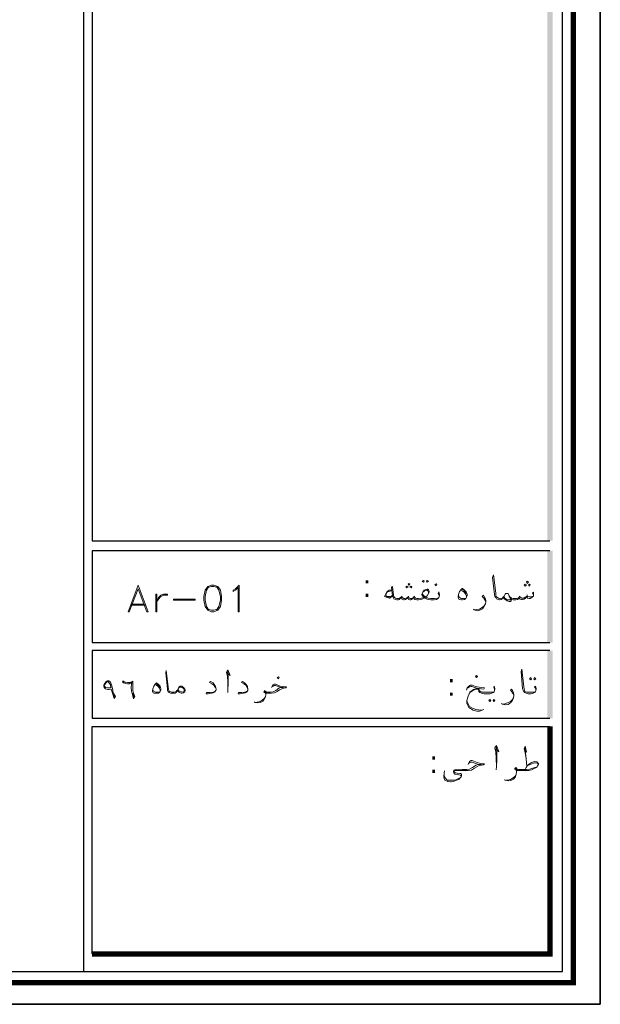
# Model space of a CAD drawing. Header units: inches. Extents: x 5.7 to 89.8, y 4 to 63.5.
# Tile 24 of 34: x 75.2 to 89.8, y 4 to 28.7. Entities that reach past the tile are written whole.
import ezdxf

# ---------------------------------------------------------------- set-up
doc = ezdxf.new("R2010")
doc.units = ezdxf.units.IN
doc.header["$MEASUREMENT"] = 0
for name, color, linetype in [('PDF_KADR', 7, 'Continuous'), ('PDF_Text', 7, 'Continuous'), ('PDF_textt', 7, 'Continuous')]:
    doc.layers.add(name, color=color, linetype=linetype)
doc.styles.add('PDF B Mitra', font='BMITRA.TTF')

msp = doc.modelspace()

# ---------------------------------------------------------------- linework, layer by layer
at = {"layer": 'PDF_KADR', "lineweight": 25}
for points in [[(5.695, 4.013), (89.785, 4.013), (89.785, 63.476), (5.695, 63.476)], [(5.695, 63.476), (89.785, 63.476), (89.785, 4.013), (5.695, 4.013)], [(6.514, 4.832), (88.841, 4.832), (88.841, 62.657), (6.514, 62.657)]]:
    msp.add_lwpolyline(points, close=True, dxfattribs=at)
at = {"layer": 'PDF_KADR', "lineweight": 0, "const_width": 0.135}
msp.add_lwpolyline([(6.235, 62.937), (6.235, 4.552), (89.111, 4.552), (89.111, 62.937)], close=True, dxfattribs=at)
at = {"layer": 'PDF_KADR', "lineweight": 25}
for points in [[(76.851, 4.832), (76.851, 62.657)], [(88.524, 42.759), (77.053, 42.759), (77.053, 15.956), (77.053, 15.628), (88.524, 15.628)], [(88.524, 15.378), (77.053, 15.378), (77.053, 13.076), (88.524, 13.076)], [(88.524, 12.874), (82.783, 12.874), (77.053, 12.874), (77.053, 11.179), (82.783, 11.179), (88.524, 11.179)], [(77.053, 5.275), (77.053, 10.976), (78.748, 10.976), (82.783, 10.976), (88.524, 10.976)]]:
    msp.add_lwpolyline(points, dxfattribs=at)
at = {"layer": 'PDF_KADR', "lineweight": 0, "const_width": 0.135}
msp.add_lwpolyline([(77.053, 5.275), (88.524, 5.275), (88.524, 9.31), (88.524, 10.976)], dxfattribs=at)
at = {"layer": 'PDF_KADR', "transparency": 33554559}
for points in [[(88.456, 15.628), (88.591, 15.628), (88.456, 42.759)], [(88.591, 15.628), (88.456, 42.759), (88.591, 42.759)], [(88.456, 13.076), (88.591, 13.076), (88.456, 15.378)], [(88.591, 13.076), (88.456, 15.378), (88.591, 15.378)], [(88.456, 11.179), (88.591, 11.179), (88.456, 12.874)], [(88.591, 11.179), (88.456, 12.874), (88.591, 12.874)]]:
    msp.add_solid(points, dxfattribs=at)
at = {"layer": 'PDF_textt', "lineweight": 20}
for points in [[(84.989, 14.511), (85.018, 14.54), (84.989, 14.559), (84.97, 14.54)], [(85.355, 14.636), (85.374, 14.617), (85.355, 14.588), (85.326, 14.617)], [(85.451, 14.636), (85.48, 14.617), (85.451, 14.588), (85.432, 14.617)], [(87.955, 14.559), (87.984, 14.588), (87.955, 14.617), (87.936, 14.588)], [(78.209, 14.511), (77.958, 13.846), (77.987, 13.846), (78.209, 14.424), (78.43, 13.846), (78.459, 13.846)], [(80.048, 14.511), (79.952, 14.482), (79.884, 14.386), (79.855, 14.232), (79.855, 14.135), (79.884, 13.981), (79.952, 13.885), (80.048, 13.846), (80.106, 13.846), (80.202, 13.885), (80.27, 13.981), (80.299, 14.135), (80.299, 14.232), (80.27, 14.386), (80.202, 14.482), (80.106, 14.511)], [(80.742, 13.846), (80.713, 13.846), (80.713, 14.453), (80.645, 14.386), (80.587, 14.357), (80.587, 14.386), (80.645, 14.424), (80.742, 14.511)], [(84.941, 14.444), (84.97, 14.463), (84.941, 14.492), (84.912, 14.463)], [(85.047, 14.444), (85.066, 14.463), (85.047, 14.492), (85.018, 14.463)], [(85.673, 14.501), (85.692, 14.53), (85.673, 14.55), (85.644, 14.53)], [(86.328, 14.434), (86.337, 14.434), (86.385, 14.386), (86.424, 14.347), (86.443, 14.309), (86.453, 14.28), (86.453, 14.251), (86.434, 14.212), (86.414, 14.184), (86.385, 14.155), (86.337, 14.145), (86.308, 14.145), (86.26, 14.155), (86.241, 14.164), (86.231, 14.184), (86.222, 14.212), (86.222, 14.222), (86.231, 14.28), (86.26, 14.357), (86.299, 14.405)], [(87.907, 14.492), (87.936, 14.521), (87.907, 14.54), (87.878, 14.521)], [(88.013, 14.492), (88.032, 14.521), (88.013, 14.54), (87.984, 14.521)], [(78.68, 13.846), (78.68, 14.289), (78.652, 14.289), (78.652, 13.846)], [(78.941, 14.289), (78.941, 14.261), (78.844, 14.261), (78.777, 14.232), (78.719, 14.164), (78.68, 14.106), (78.719, 14.203), (78.777, 14.261), (78.844, 14.289)], [(79.634, 14.135), (79.095, 14.135), (79.095, 14.164), (79.634, 14.164)], [(77.611, 11.679), (77.573, 11.785), (77.534, 11.911), (77.477, 11.901), (77.448, 11.901), (77.39, 11.92), (77.361, 11.949), (77.351, 11.988), (77.351, 12.007), (77.371, 12.055), (77.4, 12.094), (77.438, 12.122), (77.467, 12.122), (77.477, 12.122), (77.515, 12.084), (77.544, 12.017), (77.573, 11.891), (77.573, 11.853), (77.602, 11.795), (77.64, 11.728)], [(77.525, 11.939), (77.477, 11.939), (77.438, 11.939), (77.39, 11.949), (77.371, 11.978), (77.361, 11.988), (77.371, 12.026), (77.39, 12.055), (77.419, 12.084), (77.448, 12.094), (77.457, 12.094), (77.477, 12.074), (77.515, 12.017)], [(78.093, 11.67), (78.064, 11.776), (78.045, 11.862), (78.035, 11.949), (78.045, 12.036), (78.054, 12.074), (78.026, 12.065), (77.987, 12.045), (77.939, 12.045), (77.881, 12.055), (77.843, 12.065), (77.833, 12.074), (77.814, 12.084), (77.823, 12.122), (77.852, 12.103), (77.891, 12.084), (77.939, 12.074), (77.997, 12.074), (78.045, 12.094), (78.074, 12.113), (78.074, 12.026), (78.074, 11.959), (78.074, 11.872), (78.093, 11.805), (78.122, 11.728)], [(81.724, 12.171), (81.743, 12.2), (81.724, 12.219), (81.695, 12.2)], [(86.684, 12.2), (86.713, 12.228), (86.684, 12.248), (86.655, 12.228)], [(88.042, 12.2), (88.061, 12.171), (88.042, 12.142), (88.013, 12.171)], [(88.138, 12.2), (88.167, 12.171), (88.138, 12.142), (88.119, 12.171)], [(78.671, 12.065), (78.719, 12.026), (78.758, 11.988), (78.767, 11.949), (78.777, 11.92), (78.777, 11.891), (78.758, 11.853), (78.748, 11.834), (78.719, 11.805), (78.671, 11.805), (78.652, 11.805), (78.603, 11.805), (78.584, 11.814), (78.575, 11.834), (78.565, 11.853), (78.565, 11.862), (78.575, 11.92), (78.603, 11.988), (78.632, 12.036)], [(79.191, 11.872), (79.21, 11.92), (79.229, 11.959), (79.258, 11.988), (79.268, 11.988), (79.287, 11.988), (79.307, 11.988), (79.355, 11.939), (79.374, 11.911), (79.384, 11.882), (79.384, 11.872), (79.374, 11.843), (79.355, 11.824), (79.345, 11.814), (79.307, 11.805), (79.287, 11.805), (79.268, 11.814), (79.22, 11.843)], [(87.021, 11.651), (87.04, 11.622), (87.021, 11.602), (86.992, 11.622)], [(87.117, 11.651), (87.146, 11.622), (87.117, 11.602), (87.098, 11.622)]]:
    msp.add_lwpolyline(points, close=True, dxfattribs=at)
for points in [[(88.109, 14.28), (88.09, 14.318), (88.109, 14.338), (88.109, 14.299), (88.109, 14.28), (88.109, 14.241), (88.09, 14.222), (88.071, 14.203), (88.032, 14.184), (88.003, 14.184), (87.965, 14.193), (87.946, 14.212), (87.936, 14.232), (87.907, 14.184), (87.878, 14.164), (87.84, 14.155), (87.811, 14.155), (87.782, 14.164), (87.763, 14.184), (87.753, 14.212), (87.734, 14.174), (87.715, 14.155), (87.666, 14.145), (87.618, 14.145), (87.599, 14.145), (87.56, 14.155), (87.541, 14.174), (87.522, 14.222), (87.483, 14.289), (87.474, 14.309), (87.455, 14.309), (87.435, 14.309), (87.416, 14.309), (87.406, 14.289), (87.377, 14.241), (87.349, 14.203), (87.329, 14.184), (87.329, 14.174), (87.3, 14.155), (87.272, 14.145), (87.262, 14.145), (87.223, 14.155), (87.185, 14.174), (87.166, 14.203), (87.146, 14.232), (87.137, 14.28), (87.089, 14.704), (87.108, 14.771), (87.166, 14.318), (87.166, 14.261), (87.175, 14.232), (87.194, 14.212), (87.233, 14.193), (87.262, 14.184), (87.272, 14.184), (87.281, 14.184), (87.329, 14.193), (87.339, 14.203), (87.349, 14.212), (87.377, 14.241)], [(79.981, 14.482), (79.923, 14.386), (79.884, 14.232), (79.884, 14.135), (79.923, 13.981), (79.981, 13.885)], [(80.202, 14.453), (80.106, 14.482), (80.048, 14.482), (79.952, 14.453)], [(80.173, 13.885), (80.231, 13.981), (80.27, 14.135), (80.27, 14.232), (80.231, 14.386), (80.173, 14.482)], [(84.565, 14.386), (84.498, 14.386), (84.469, 14.376), (84.45, 14.357), (84.411, 14.299), (84.382, 14.232), (84.421, 14.212), (84.507, 14.193), (84.517, 14.193), (84.584, 14.251)], [(84.565, 14.376), (84.488, 14.357), (84.45, 14.338), (84.411, 14.28), (84.411, 14.27), (84.421, 14.251), (84.44, 14.241), (84.546, 14.232), (84.584, 14.261)], [(85.75, 14.232), (85.75, 14.251), (85.74, 14.289), (85.721, 14.309), (85.74, 14.347), (85.75, 14.318), (85.759, 14.28), (85.759, 14.261), (85.75, 14.232), (85.74, 14.203), (85.711, 14.174), (85.682, 14.155), (85.625, 14.145), (85.557, 14.145), (85.538, 14.145), (85.48, 14.155), (85.432, 14.174), (85.403, 14.193), (85.393, 14.212), (85.374, 14.193), (85.336, 14.174), (85.287, 14.155), (85.23, 14.145), (85.22, 14.145), (85.191, 14.145), (85.143, 14.155), (85.124, 14.174), (85.104, 14.203), (85.085, 14.174), (85.056, 14.155), (85.037, 14.145), (85.018, 14.145), (84.979, 14.155), (84.97, 14.174), (84.96, 14.212), (84.931, 14.174), (84.902, 14.155), (84.873, 14.145), (84.854, 14.145), (84.825, 14.155), (84.816, 14.174), (84.796, 14.212), (84.767, 14.174), (84.748, 14.155), (84.719, 14.145), (84.7, 14.145), (84.69, 14.145), (84.652, 14.155), (84.613, 14.174), (84.594, 14.203), (84.584, 14.251), (84.556, 14.463), (84.584, 14.482), (84.604, 14.261), (84.613, 14.232), (84.633, 14.203), (84.652, 14.193), (84.69, 14.184), (84.7, 14.184), (84.729, 14.184), (84.758, 14.193), (84.796, 14.212), (84.816, 14.232), (84.825, 14.203), (84.864, 14.184), (84.893, 14.184), (84.931, 14.193), (84.96, 14.212), (84.979, 14.232), (84.999, 14.193), (85.027, 14.184), (85.056, 14.184), (85.104, 14.203), (85.124, 14.232), (85.133, 14.212), (85.153, 14.193), (85.191, 14.184), (85.22, 14.184), (85.23, 14.184), (85.307, 14.193), (85.374, 14.212), (85.336, 14.241), (85.316, 14.27), (85.316, 14.289), (85.336, 14.338), (85.374, 14.386), (85.413, 14.405), (85.451, 14.415), (85.461, 14.415), (85.48, 14.395), (85.499, 14.367), (85.499, 14.347), (85.48, 14.309), (85.451, 14.251), (85.403, 14.222), (85.442, 14.203), (85.47, 14.193), (85.538, 14.184), (85.557, 14.184), (85.634, 14.184), (85.711, 14.193), (85.74, 14.203)], [(85.48, 14.309), (85.48, 14.338), (85.461, 14.376), (85.451, 14.386), (85.432, 14.386), (85.374, 14.367), (85.336, 14.338)], [(86.289, 14.386), (86.328, 14.376), (86.376, 14.338), (86.405, 14.299), (86.434, 14.241), (86.434, 14.222)], [(86.318, 14.415), (86.366, 14.386), (86.405, 14.328), (86.424, 14.309)], [(84.507, 14.212), (84.411, 14.232)], [(84.825, 14.241), (84.816, 14.232)], [(84.979, 14.241), (84.979, 14.232)], [(85.133, 14.241), (85.124, 14.232)], [(85.326, 14.309), (85.336, 14.28), (85.365, 14.251), (85.403, 14.222)], [(86.414, 14.193), (86.357, 14.184), (86.308, 14.184), (86.28, 14.193), (86.241, 14.222), (86.231, 14.28)], [(86.915, 14.106), (86.896, 14.145), (86.867, 14.193), (86.828, 14.232), (86.857, 14.261), (86.877, 14.232), (86.906, 14.174), (86.915, 14.126), (86.915, 14.097), (86.906, 14.049), (86.877, 13.991), (86.838, 13.924), (86.771, 13.885), (86.703, 13.875), (86.626, 13.895), (86.607, 13.914)], [(87.541, 14.174), (87.551, 14.145), (87.551, 14.126), (87.532, 14.106), (87.503, 14.106), (87.455, 14.126), (87.416, 14.145), (87.387, 14.164), (87.349, 14.203)], [(87.483, 14.289), (87.503, 14.241), (87.532, 14.164), (87.532, 14.145), (87.522, 14.145), (87.503, 14.145), (87.464, 14.145), (87.426, 14.164), (87.397, 14.193), (87.368, 14.232)], [(87.522, 14.222), (87.541, 14.203), (87.56, 14.193), (87.599, 14.184), (87.618, 14.184), (87.686, 14.184), (87.724, 14.193), (87.753, 14.212), (87.763, 14.232), (87.792, 14.203), (87.82, 14.193), (87.869, 14.193), (87.907, 14.212), (87.936, 14.232), (87.955, 14.241), (87.965, 14.232), (87.994, 14.222), (88.042, 14.222), (88.081, 14.232), (88.109, 14.241)], [(87.772, 14.241), (87.763, 14.232)], [(87.955, 14.27), (87.955, 14.241)], [(78.016, 14.01), (78.401, 14.01)], [(78.045, 14.039), (78.363, 14.039)], [(79.952, 13.914), (80.048, 13.885), (80.106, 13.885), (80.202, 13.914)], [(86.636, 13.895), (86.694, 13.904), (86.761, 13.914), (86.828, 13.952), (86.877, 14.001), (86.906, 14.049)], [(79.191, 11.872), (79.172, 11.843), (79.162, 11.824), (79.133, 11.805), (79.095, 11.805), (79.066, 11.805), (79.056, 11.805), (79.018, 11.805), (78.989, 11.824), (78.96, 11.843), (78.941, 11.882), (78.941, 11.92), (78.902, 12.315), (78.912, 12.373), (78.96, 11.959), (78.969, 11.901), (78.979, 11.882), (78.989, 11.853), (79.027, 11.843), (79.056, 11.834), (79.066, 11.834), (79.104, 11.834), (79.152, 11.843), (79.181, 11.872), (79.201, 11.891)], [(80.433, 12.315), (80.51, 12.248), (80.453, 12.392), (80.424, 12.334), (80.443, 12.228), (80.453, 12.094), (80.453, 11.901), (80.453, 11.824)], [(80.453, 11.901), (80.462, 12.036), (80.462, 12.257), (80.453, 12.354)], [(88.167, 11.872), (88.167, 11.901), (88.158, 11.93), (88.138, 11.959), (88.158, 11.988), (88.167, 11.968), (88.177, 11.92), (88.177, 11.911), (88.167, 11.872), (88.158, 11.843), (88.138, 11.824), (88.1, 11.805), (88.052, 11.795), (87.975, 11.795), (87.926, 11.805), (87.898, 11.824), (87.869, 11.843), (87.849, 11.882), (87.84, 11.92), (87.801, 12.354), (87.82, 12.411), (87.869, 11.968), (87.878, 11.911), (87.888, 11.882), (87.898, 11.853), (87.936, 11.834), (87.975, 11.834), (88.052, 11.834), (88.138, 11.834), (88.158, 11.843)], [(77.833, 12.094), (77.891, 12.074)], [(80.164, 11.911), (80.135, 11.959), (80.106, 12.007), (80.058, 12.045), (80, 12.074), (80.019, 12.103), (80.087, 12.065), (80.116, 12.026), (80.144, 11.978), (80.164, 11.911), (80.164, 11.891), (80.154, 11.872), (80.135, 11.843), (80.087, 11.814), (80.048, 11.805), (79.961, 11.795), (79.913, 11.795), (79.923, 11.824), (80.01, 11.824), (80.087, 11.834), (80.125, 11.843), (80.154, 11.872)], [(80.953, 11.911), (80.934, 11.959), (80.905, 12.007), (80.857, 12.045), (80.799, 12.074), (80.819, 12.103), (80.876, 12.065), (80.915, 12.026), (80.944, 11.978), (80.953, 11.911), (80.953, 11.891), (80.953, 11.872), (80.934, 11.843), (80.886, 11.814), (80.848, 11.805), (80.761, 11.795), (80.713, 11.795), (80.722, 11.824), (80.809, 11.824), (80.876, 11.834), (80.915, 11.843), (80.953, 11.872)], [(78.748, 11.843), (78.69, 11.834), (78.652, 11.834), (78.623, 11.843), (78.584, 11.862), (78.575, 11.92)], [(78.623, 12.026), (78.671, 12.007), (78.709, 11.978), (78.738, 11.939), (78.758, 11.891), (78.758, 11.862)], [(78.661, 12.045), (78.7, 12.017), (78.738, 11.968), (78.758, 11.939)], [(79.22, 11.93), (79.239, 11.949), (79.268, 11.959), (79.287, 11.959), (79.307, 11.949), (79.326, 11.939), (79.355, 11.92), (79.364, 11.882), (79.364, 11.872), (79.355, 11.843), (79.335, 11.834), (79.297, 11.843), (79.239, 11.862), (79.21, 11.891)], [(81.551, 11.949), (81.589, 12.026), (81.618, 12.036), (81.647, 12.036), (81.762, 11.988), (81.82, 11.978), (81.868, 11.968), (81.926, 11.968), (81.907, 11.939), (81.859, 11.93), (81.811, 11.92), (81.753, 11.891), (81.695, 11.853), (81.628, 11.814), (81.551, 11.805), (81.454, 11.805), (81.425, 11.805), (81.406, 11.805), (81.406, 11.766), (81.396, 11.718), (81.368, 11.66), (81.329, 11.612), (81.271, 11.573), (81.204, 11.564), (81.136, 11.573), (81.117, 11.593)], [(81.406, 11.776), (81.396, 11.805), (81.377, 11.824), (81.358, 11.843), (81.377, 11.872), (81.416, 11.843), (81.445, 11.834), (81.454, 11.834), (81.512, 11.834), (81.589, 11.843), (81.657, 11.872), (81.734, 11.93), (81.782, 11.949), (81.849, 11.949), (81.782, 11.949), (81.647, 11.997), (81.618, 11.997), (81.57, 11.978)], [(81.425, 11.814), (81.396, 11.834), (81.368, 11.853)], [(86.434, 11.882), (86.453, 11.939), (86.491, 11.988), (86.53, 12.007), (86.578, 12.007), (86.655, 11.978), (86.751, 11.959), (86.886, 11.939), (86.867, 11.911), (86.694, 11.93), (86.617, 11.959), (86.568, 11.978), (86.54, 11.978), (86.511, 11.968), (86.462, 11.93)], [(86.867, 11.4), (86.761, 11.362), (86.694, 11.362), (86.597, 11.381), (86.491, 11.448), (86.443, 11.554), (86.443, 11.622), (86.472, 11.737), (86.52, 11.824), (86.607, 11.882), (86.674, 11.911), (86.723, 11.911), (86.78, 11.92)], [(86.703, 11.93), (86.607, 11.901), (86.52, 11.834), (86.472, 11.737)], [(87.137, 11.872), (87.137, 11.901), (87.127, 11.93), (87.117, 11.959), (87.127, 11.988), (87.137, 11.968), (87.146, 11.92), (87.146, 11.911), (87.137, 11.872), (87.127, 11.843), (87.108, 11.824), (87.069, 11.805), (87.021, 11.795), (86.954, 11.795), (86.877, 11.795), (86.809, 11.805), (86.771, 11.824), (86.742, 11.853), (86.732, 11.901), (86.732, 11.93)], [(86.732, 11.901), (86.751, 11.872), (86.8, 11.843), (86.819, 11.834), (86.877, 11.834), (86.954, 11.834), (87.031, 11.834), (87.108, 11.834), (87.127, 11.843)], [(87.618, 11.756), (87.599, 11.795), (87.58, 11.834), (87.532, 11.882), (87.56, 11.911), (87.589, 11.872), (87.609, 11.824), (87.618, 11.766), (87.618, 11.747), (87.609, 11.689), (87.589, 11.631), (87.541, 11.573), (87.474, 11.525), (87.406, 11.516), (87.339, 11.535), (87.31, 11.554)], [(77.583, 11.795), (77.621, 11.708)], [(78.074, 11.805), (78.112, 11.708)], [(81.146, 11.573), (81.194, 11.583), (81.262, 11.602), (81.319, 11.631), (81.368, 11.679), (81.396, 11.718)], [(86.443, 11.622), (86.462, 11.564), (86.511, 11.477), (86.568, 11.439), (86.665, 11.4), (86.809, 11.381)], [(87.349, 11.535), (87.397, 11.545), (87.464, 11.564), (87.532, 11.602), (87.589, 11.651), (87.609, 11.689)], [(87.156, 10.418), (87.243, 10.341), (87.185, 10.495), (87.146, 10.437), (87.166, 10.331), (87.175, 10.177), (87.185, 9.975), (87.175, 9.888)], [(87.185, 9.975), (87.194, 10.119), (87.194, 10.35), (87.185, 10.466)], [(87.878, 10.418), (87.936, 10.331), (87.907, 10.485), (87.878, 10.418), (87.907, 10.312), (87.926, 10.167), (87.946, 9.975)], [(87.926, 10.167), (87.907, 10.37), (87.907, 10.476)], [(86.472, 10.023), (86.511, 10.1), (86.549, 10.119), (86.578, 10.119), (86.703, 10.071), (86.761, 10.052), (86.809, 10.042), (86.886, 10.042), (86.857, 10.013), (86.809, 10.004), (86.751, 9.994), (86.694, 9.965), (86.636, 9.927), (86.559, 9.878), (86.472, 9.869), (86.366, 9.869), (86.28, 9.869), (86.154, 9.869), (86.145, 9.869), (86.135, 9.869), (86.125, 9.85), (86.135, 9.83), (86.154, 9.811), (86.202, 9.801), (86.27, 9.792), (86.299, 9.792), (86.308, 9.772), (86.308, 9.734), (86.299, 9.715), (86.27, 9.676), (86.241, 9.647), (86.183, 9.628), (86.145, 9.609), (86.106, 9.599), (86.048, 9.589), (86.029, 9.589), (85.962, 9.599), (85.942, 9.609), (85.894, 9.628), (85.875, 9.667), (85.865, 9.715), (85.875, 9.801), (85.885, 9.859)], [(85.875, 9.801), (85.875, 9.744), (85.885, 9.715), (85.904, 9.676), (85.933, 9.647), (85.962, 9.628), (86.01, 9.628), (86.039, 9.628), (86.116, 9.628), (86.164, 9.638), (86.231, 9.667), (86.28, 9.695), (86.289, 9.705), (86.299, 9.724), (86.289, 9.744), (86.28, 9.753), (86.241, 9.763), (86.202, 9.772), (86.145, 9.782), (86.125, 9.792), (86.116, 9.811), (86.106, 9.84), (86.106, 9.85), (86.116, 9.869), (86.125, 9.878), (86.145, 9.888), (86.328, 9.898), (86.366, 9.898), (86.434, 9.898), (86.511, 9.907), (86.588, 9.946), (86.674, 10.004), (86.732, 10.023), (86.8, 10.023), (86.732, 10.023), (86.578, 10.081), (86.549, 10.081), (86.501, 10.052)], [(87.907, 9.898), (87.926, 9.946), (87.955, 9.984), (87.984, 10.023), (88.061, 10.071), (88.138, 10.1), (88.196, 10.09), (88.215, 10.071), (88.235, 10.042), (88.235, 10.023), (88.215, 9.984), (88.206, 9.965), (88.158, 9.936), (88.061, 9.888), (87.994, 9.869), (87.888, 9.869), (87.743, 9.869), (87.715, 9.869), (87.686, 9.869), (87.686, 9.83), (87.676, 9.782), (87.657, 9.715), (87.609, 9.657), (87.541, 9.618), (87.474, 9.609), (87.406, 9.628), (87.377, 9.638)], [(87.686, 9.84), (87.676, 9.869), (87.666, 9.888), (87.637, 9.907), (87.666, 9.946), (87.705, 9.907), (87.734, 9.898), (87.743, 9.898), (87.936, 9.898), (88.023, 9.907), (88.119, 9.936), (88.206, 9.965)], [(87.715, 9.878), (87.676, 9.898), (87.657, 9.927)], [(87.955, 9.984), (88.032, 10.023), (88.109, 10.052), (88.138, 10.061), (88.158, 10.061), (88.215, 10.052), (88.235, 10.023)], [(87.416, 9.628), (87.464, 9.628), (87.532, 9.647), (87.599, 9.686), (87.657, 9.734), (87.676, 9.782)]]:
    msp.add_lwpolyline(points, dxfattribs=at)

# ---------------------------------------------------------------- texts
at = {"layer": 'PDF_Text', "char_height": 0.544, "attachment_point": 7, "style": 'PDF B Mitra'}
for insert in [(83.843, 14.22), (85.952, 11.745), (85.509, 9.809)]:
    msp.add_mtext(':', dxfattribs=dict(at, insert=insert))

doc.saveas('drawing.dxf')
